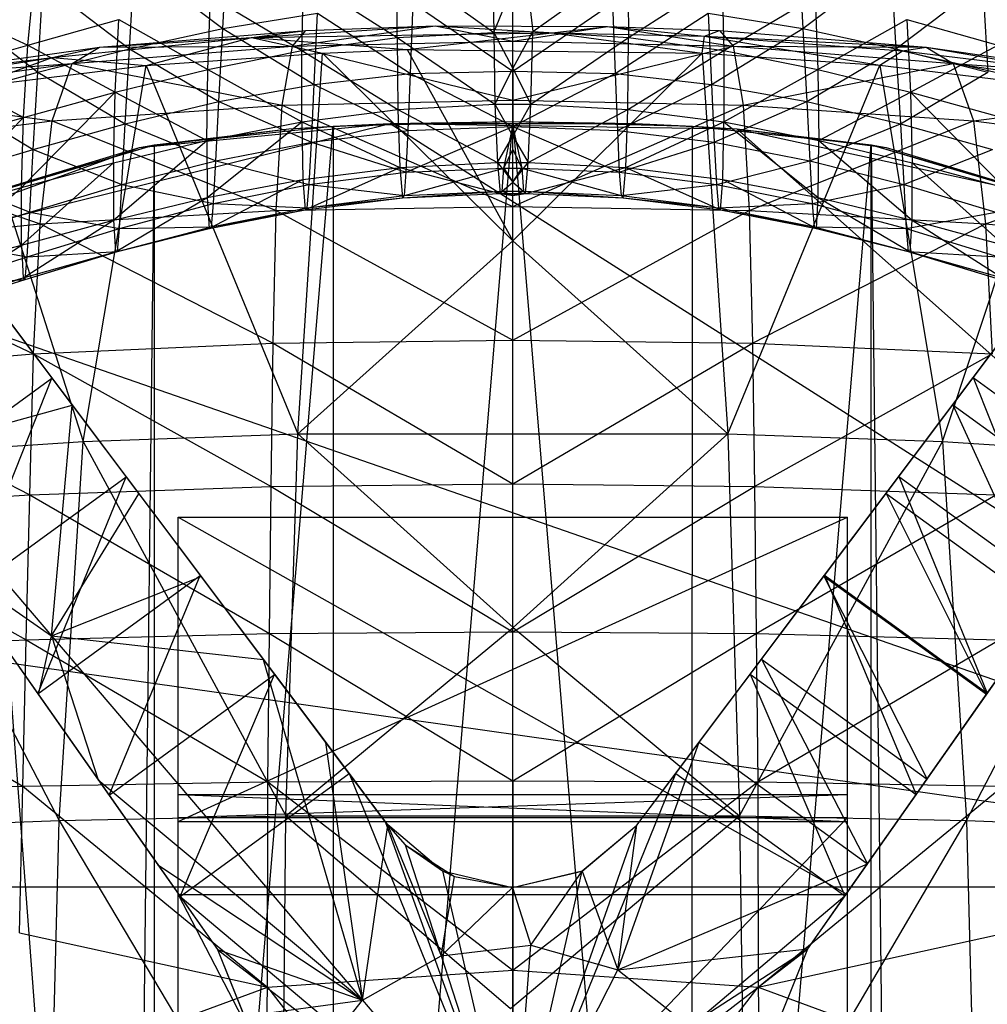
# Model space of a CAD drawing. Header units: inches. Extents: x -14.6 to 12.5, y -18 to 8.7.
# Tile 7 of 12: x -4.8 to 2.5, y -2.6 to 4.8. Entities that reach past the tile are written whole.
import ezdxf

# ---------------------------------------------------------------- set-up
doc = ezdxf.new("R2010")
doc.units = ezdxf.units.IN
doc.layers.get('0').update_dxf_attribs({"true_color": 0xc2ced6})

msp = doc.modelspace()

# ---------------------------------------------------------------- linework, layer by layer
at = {"color": 8, "true_color": 0x8c8177}
for p, q in [((-3.2509, 4.7725), (-3.2162, 5.4127)), ((1.1093, 5.4127), (1.144, 4.7725)), ((-1.2084, 5.3098), (-1.1978, 4.7441)), ((-1.1978, 4.7441), (-0.9642, 5.3096)), ((-0.9642, 5.3096), (-0.903, 4.7502)), ((-3.9574, 4.6199), (-3.9189, 5.277)), ((-3.9189, 5.277), (-3.2509, 4.7725)), ((-1.9311, 4.7058), (-1.9267, 5.2624)), ((-1.9267, 5.2624), (-1.1978, 4.7441)), ((-0.903, 4.7502), (-0.1803, 5.2624)), ((-0.1803, 5.2624), (-0.1759, 4.7058)), ((1.144, 4.7725), (1.8119, 5.277)), ((1.8119, 5.277), (1.8505, 4.6199)), ((-2.6525, 4.6061), (-2.6393, 5.1605)), ((-2.6393, 5.1605), (-1.9311, 4.7058)), ((-0.1759, 4.7058), (0.5324, 5.1605)), ((0.5324, 5.1605), (0.5456, 4.6061)), ((-4.7293, 4.6476), (-4.6813, 5.1359)), ((-4.654, 4.4423), (-4.6132, 5.1173)), ((-4.6132, 5.1173), (-3.9574, 4.6199)), ((1.8505, 4.6199), (2.5062, 5.1173)), ((2.5062, 5.1173), (2.5471, 4.4423)), ((-3.3651, 4.4634), (-3.3438, 5.0162)), ((-3.3438, 5.0162), (-2.6525, 4.6061)), ((0.5456, 4.6061), (1.2369, 5.0162)), ((1.2369, 5.0162), (1.2582, 4.4634)), ((-5.3611, 4.9351), (-4.7293, 4.6476)), ((-5.3008, 4.9403), (-4.654, 4.4423)), ((-1.8289, 4.4319), (-1.8097, 4.9652)), ((-1.8097, 4.9652), (-1.054, 4.4511)), ((-1.054, 4.4511), (-1.0538, 4.9832)), ((-1.054, 4.4511), (-0.2973, 4.9652)), ((-0.2973, 4.9652), (-0.2781, 4.4319)), ((-3.2509, 4.7725), (-2.5338, 4.8901)), ((-2.559, 4.3495), (-2.5338, 4.8901)), ((-2.5338, 4.8901), (-1.8289, 4.4319)), ((-0.2781, 4.4319), (0.4268, 4.8901)), ((0.4268, 4.8901), (0.452, 4.3495)), ((0.4268, 4.8901), (1.144, 4.7725)), ((-4.7293, 4.6476), (-4.0396, 4.8413)), ((-4.067, 4.2898), (-4.0396, 4.8413)), ((-4.0396, 4.8413), (-3.3651, 4.4634)), ((-3.0339, 4.7059), (-1.6414, 4.7927)), ((-2.724, 4.6386), (-1.6414, 4.7927)), ((-2.6209, 4.7584), (-1.6414, 4.7927)), ((-1.6414, 4.7927), (-1.0535, 4.6781)), ((-1.6414, 4.7927), (-0.7579, 4.7414)), ((-1.6414, 4.7927), (-0.3355, 4.7884)), ((-1.0535, 4.6781), (-0.3355, 4.7884)), ((-0.7579, 4.7414), (-0.3355, 4.7884)), ((-0.3355, 4.7884), (0.3984, 4.7152)), ((-0.3355, 4.7884), (0.5139, 4.7584)), ((-0.3355, 4.7884), (0.6171, 4.6386)), ((1.2582, 4.4634), (1.9327, 4.8413)), ((1.9327, 4.8413), (1.96, 4.2898)), ((1.9327, 4.8413), (2.6224, 4.6476)), ((-4.5444, 4.5523), (-3.0339, 4.7059)), ((-4.1854, 4.6328), (-2.6209, 4.7584)), ((-4.1854, 4.6328), (-3.0339, 4.7059)), ((-3.9574, 4.6199), (-3.2509, 4.7725)), ((-3.8317, 4.4931), (-3.0339, 4.7059)), ((-3.2812, 4.2199), (-3.2509, 4.7725)), ((-3.2509, 4.7725), (-2.559, 4.3495)), ((-3.0339, 4.7059), (-2.6209, 4.7584)), ((-3.0339, 4.7059), (-0.7579, 4.7414)), ((-3.0339, 4.7059), (-2.4958, 4.5853)), ((-3.0339, 4.7059), (-1.8554, 4.6147)), ((-2.724, 4.6386), (-2.6209, 4.7584)), ((-2.6525, 4.6061), (-1.9311, 4.7058)), ((-1.9311, 4.7058), (-1.1978, 4.7441)), ((-1.9311, 4.7058), (-1.9246, 4.1604)), ((-1.9311, 4.7058), (-1.1901, 4.2004)), ((-1.8554, 4.6147), (-0.7579, 4.7414)), ((-1.1978, 4.7441), (-0.903, 4.7502)), ((-1.1978, 4.7441), (-1.1901, 4.2004)), ((-1.1978, 4.7441), (-1.0535, 4.4691)), ((-1.0535, 4.4691), (-0.903, 4.7502)), ((-0.9169, 4.2004), (-0.903, 4.7502)), ((-0.9169, 4.2004), (-0.1759, 4.7058)), ((-0.903, 4.7502), (-0.1759, 4.7058)), ((-0.7579, 4.7414), (0.3824, 4.5866)), ((-0.7579, 4.7414), (0.3984, 4.7152)), ((-0.1824, 4.1604), (-0.1759, 4.7058)), ((-0.1759, 4.7058), (0.5456, 4.6061)), ((0.3824, 4.5866), (0.3984, 4.7152)), ((0.3984, 4.7152), (0.5139, 4.7584)), ((0.3984, 4.7152), (1.727, 4.4965)), ((0.3984, 4.7152), (1.8987, 4.6045)), ((0.3984, 4.7152), (2.0785, 4.6328)), ((0.452, 4.3495), (1.144, 4.7725)), ((0.5139, 4.7584), (0.6171, 4.6386)), ((0.5139, 4.7584), (2.0785, 4.6328)), ((1.144, 4.7725), (1.1742, 4.2199)), ((1.144, 4.7725), (1.8505, 4.6199)), ((-5.743, 4.41), (-4.1854, 4.6328)), ((-5.4139, 4.4474), (-4.7293, 4.6476)), ((-4.7609, 4.099), (-4.7293, 4.6476)), ((-4.7293, 4.6476), (-4.067, 4.2898)), ((-4.5444, 4.5523), (-4.1854, 4.6328)), ((-4.392, 4.5076), (-2.724, 4.6386)), ((-4.392, 4.5076), (-4.1854, 4.6328)), ((-4.1854, 4.6328), (-2.724, 4.6386)), ((-2.8003, 4.1935), (-2.724, 4.6386)), ((-2.724, 4.6386), (-1.0535, 4.6781)), ((-2.724, 4.6386), (-1.0535, 4.23)), ((-1.0535, 4.23), (-1.0535, 4.6781)), ((-1.0535, 4.6781), (0.6171, 4.6386)), ((-1.0535, 4.23), (0.6171, 4.6386)), ((0.6171, 4.6386), (0.6933, 4.1935)), ((0.6171, 4.6386), (2.0785, 4.6328)), ((0.6171, 4.6386), (2.2851, 4.5076)), ((1.8987, 4.6045), (2.0785, 4.6328)), ((1.96, 4.2898), (2.6224, 4.6476)), ((2.0785, 4.6328), (2.2851, 4.5076)), ((2.0785, 4.6328), (3.1256, 4.4537)), ((2.0785, 4.6328), (3.636, 4.41)), ((-6.4012, 4.2642), (-4.5444, 4.5523)), ((-5.743, 4.41), (-4.5444, 4.5523)), ((-5.1683, 4.3283), (-4.5444, 4.5523)), ((-4.654, 4.4423), (-3.9574, 4.6199)), ((-4.5444, 4.5523), (-3.8317, 4.4931)), ((-3.9908, 4.0517), (-3.9574, 4.6199)), ((-3.9574, 4.6199), (-3.2812, 4.2199)), ((-3.8317, 4.4931), (-2.4958, 4.5853)), ((-3.3651, 4.4634), (-2.6525, 4.6061)), ((-2.6824, 1.7016), (-2.4958, 4.5853)), ((-2.6537, 4.065), (-2.6525, 4.6061)), ((-2.6525, 4.6061), (-1.9246, 4.1604)), ((-2.4958, 4.5853), (-1.8554, 4.6147)), ((-2.4958, 4.5853), (-1.0535, 3.1653)), ((-1.8554, 4.6147), (-1.0535, 3.1653)), ((-1.8554, 4.6147), (0.3824, 4.5866)), ((-1.0535, 3.1653), (0.3824, 4.5866)), ((-0.1824, 4.1604), (0.5456, 4.6061)), ((0.3824, 4.5866), (0.5752, 1.7024)), ((0.3824, 4.5866), (1.727, 4.4965)), ((0.5456, 4.6061), (0.5468, 4.065)), ((0.5456, 4.6061), (1.2582, 4.4634)), ((1.1742, 4.2199), (1.8505, 4.6199)), ((1.727, 4.4965), (1.8987, 4.6045)), ((1.8505, 4.6199), (1.8839, 4.0517)), ((1.8505, 4.6199), (2.5471, 4.4423)), ((1.8987, 4.6045), (3.0935, 4.3306)), ((1.8987, 4.6045), (3.1256, 4.4537)), ((-6.0537, 4.2766), (-4.392, 4.5076)), ((-5.743, 4.41), (-4.392, 4.5076)), ((-5.1683, 4.3283), (-3.8317, 4.4931)), ((-4.5447, 4.0727), (-4.392, 4.5076)), ((-4.392, 4.5076), (-2.8003, 4.1935)), ((-4.3099, 1.6437), (-3.8317, 4.4931)), ((-3.8317, 4.4931), (-2.6824, 1.7016)), ((0.5752, 1.7024), (1.727, 4.4965)), ((0.6933, 4.1935), (2.2851, 4.5076)), ((1.727, 4.4965), (2.203, 1.6437)), ((1.727, 4.4965), (3.0935, 4.3306)), ((2.2851, 4.5076), (2.4377, 4.0727)), ((2.2851, 4.5076), (3.636, 4.41)), ((2.2851, 4.5076), (3.9468, 4.2766)), ((-5.4139, 4.4474), (-4.7609, 4.099)), ((-5.3442, 4.2496), (-4.654, 4.4423)), ((-4.6893, 3.8574), (-4.654, 4.4423)), ((-4.654, 4.4423), (-3.9908, 4.0517)), ((-4.067, 4.2898), (-3.3651, 4.4634)), ((-3.3734, 3.9257), (-3.3651, 4.4634)), ((-3.3651, 4.4634), (-2.6537, 4.065)), ((-2.559, 4.3495), (-1.8289, 4.4319)), ((-1.8457, 3.9995), (-1.8289, 4.4319)), ((-1.8289, 4.4319), (-1.054, 4.4511)), ((-1.8289, 4.4319), (-1.0528, 4.0295)), ((-1.1901, 4.2004), (-1.0535, 4.4691)), ((-1.054, 4.4511), (-1.0528, 4.0295)), ((-1.054, 4.4511), (-0.2781, 4.4319)), ((-1.0535, 4.4691), (-0.9169, 4.2004)), ((-1.0528, 4.0295), (-0.2781, 4.4319)), ((-0.2781, 4.4319), (-0.2613, 3.9995)), ((-0.2781, 4.4319), (0.452, 4.3495)), ((0.5468, 4.065), (1.2582, 4.4634)), ((1.2582, 4.4634), (1.2665, 3.9257)), ((1.2582, 4.4634), (1.96, 4.2898)), ((1.8839, 4.0517), (2.5471, 4.4423)), ((-5.1683, 4.3283), (-4.3099, 1.6437)), ((-3.2812, 4.2199), (-2.559, 4.3495)), ((-2.5795, 3.9108), (-2.559, 4.3495)), ((-2.559, 4.3495), (-1.8457, 3.9995)), ((-0.2613, 3.9995), (0.452, 4.3495)), ((0.452, 4.3495), (0.4725, 3.9108)), ((0.452, 4.3495), (1.1742, 4.2199)), ((2.203, 1.6437), (3.0935, 4.3306)), ((-6.0537, 4.2766), (-4.5447, 4.0727)), ((-4.7778, 3.5679), (-4.067, 4.2898)), ((-4.7609, 4.099), (-4.067, 4.2898)), ((-4.0805, 3.7548), (-4.067, 4.2898)), ((-4.067, 4.2898), (-3.3734, 3.9257)), ((1.2665, 3.9257), (1.96, 4.2898)), ((1.96, 4.2898), (1.9735, 3.7548)), ((1.96, 4.2898), (2.654, 4.099)), ((1.96, 4.2898), (2.6708, 3.5679)), ((2.4377, 4.0727), (3.9468, 4.2766)), ((-5.3442, 4.2496), (-4.6893, 3.8574)), ((-4.5447, 4.0727), (-2.8003, 4.1935)), ((-3.9908, 4.0517), (-3.2812, 4.2199)), ((-3.3047, 3.7712), (-3.2812, 4.2199)), ((-3.2812, 4.2199), (-2.5795, 3.9108)), ((-2.8459, 3.394), (-2.8003, 4.1935)), ((-2.8003, 4.1935), (-1.0535, 4.23)), ((-2.8003, 4.1935), (-1.0535, 3.4242)), ((-1.9246, 4.1604), (-1.1901, 4.2004)), ((-1.1901, 4.2004), (-1.1706, 3.7566)), ((-1.1901, 4.2004), (-1.0535, 3.9579)), ((-1.1901, 4.2004), (-0.9169, 4.2004)), ((-1.0535, 3.4242), (-1.0535, 4.23)), ((-1.0535, 4.23), (0.6933, 4.1935)), ((-1.0535, 3.9579), (-0.9169, 4.2004)), ((-1.0535, 3.4242), (0.6933, 4.1935)), ((-0.9364, 3.7567), (-0.9169, 4.2004)), ((-0.9169, 4.2004), (-0.1824, 4.1604)), ((0.4725, 3.9108), (1.1742, 4.2199)), ((0.6933, 4.1935), (0.739, 3.394)), ((0.6933, 4.1935), (2.4377, 4.0727)), ((1.1742, 4.2199), (1.1978, 3.7712)), ((1.1742, 4.2199), (1.8839, 4.0517)), ((-2.6537, 4.065), (-1.9246, 4.1604)), ((-1.9246, 4.1604), (-1.9099, 3.7211)), ((-1.9246, 4.1604), (-1.1706, 3.7566)), ((-0.9364, 3.7567), (-0.1824, 4.1604)), ((-0.1971, 3.7211), (-0.1824, 4.1604)), ((-0.1824, 4.1604), (0.5468, 4.065)), ((-6.2835, 3.8593), (-4.5447, 4.0727)), ((-5.4697, 3.3808), (-4.7609, 4.099)), ((-5.4495, 3.9055), (-4.7609, 4.099)), ((-4.7778, 3.5679), (-4.7609, 4.099)), ((-4.6893, 3.8574), (-3.9908, 4.0517)), ((-4.6361, 3.2934), (-4.5447, 4.0727)), ((-4.5447, 4.0727), (-2.8459, 3.394)), ((-4.016, 3.5902), (-3.9908, 4.0517)), ((-3.9908, 4.0517), (-3.3047, 3.7712)), ((-3.3734, 3.9257), (-2.6537, 4.065)), ((-3.3688, 3.4914), (-2.6537, 4.065)), ((-2.6537, 4.065), (-2.6442, 3.629)), ((-2.6537, 4.065), (-1.9099, 3.7211)), ((-1.8606, 3.685), (-1.0528, 4.0295)), ((-1.8457, 3.9995), (-1.0528, 4.0295)), ((-1.121, 3.7159), (-1.0528, 4.0295)), ((-1.0535, 3.8556), (-1.0528, 4.0295)), ((-1.0528, 4.0295), (-0.9859, 3.7159)), ((-1.0528, 4.0295), (-0.2613, 3.9995)), ((-1.0528, 4.0295), (-0.2463, 3.685)), ((-0.1971, 3.7211), (0.5468, 4.065)), ((0.5372, 3.629), (0.5468, 4.065)), ((0.5468, 4.065), (1.2619, 3.4914)), ((0.5468, 4.065), (1.2665, 3.9257)), ((0.739, 3.394), (2.4377, 4.0727)), ((1.1978, 3.7712), (1.8839, 4.0517)), ((1.8839, 4.0517), (1.909, 3.5902)), ((1.8839, 4.0517), (2.5823, 3.8574)), ((2.4377, 4.0727), (2.5292, 3.2934)), ((2.4377, 4.0727), (4.1765, 3.8593)), ((-2.5795, 3.9108), (-1.8457, 3.9995)), ((-1.8606, 3.685), (-1.8457, 3.9995)), ((-1.1706, 3.7566), (-1.0535, 3.9579)), ((-1.0535, 3.9579), (-0.9364, 3.7567)), ((-0.2613, 3.9995), (-0.2463, 3.685)), ((-0.2613, 3.9995), (0.4725, 3.9108)), ((-4.0805, 3.7548), (-3.3734, 3.9257)), ((-4.0792, 3.3203), (-3.3734, 3.9257)), ((-3.3734, 3.9257), (-3.3688, 3.4914)), ((-3.3047, 3.7712), (-2.5795, 3.9108)), ((-2.5963, 3.5922), (-2.5795, 3.9108)), ((-2.5795, 3.9108), (-1.8606, 3.685)), ((-0.2463, 3.685), (0.4725, 3.9108)), ((0.4725, 3.9108), (0.4893, 3.5922)), ((0.4725, 3.9108), (1.1978, 3.7712)), ((1.2619, 3.4914), (1.2665, 3.9257)), ((1.2665, 3.9257), (1.9722, 3.3203)), ((1.2665, 3.9257), (1.9735, 3.7548)), ((-6.2835, 3.8593), (-4.6361, 3.2934)), ((-5.3816, 3.6495), (-4.6893, 3.8574)), ((-4.7151, 3.3823), (-4.6893, 3.8574)), ((-4.6893, 3.8574), (-4.016, 3.5902)), ((-1.121, 3.7159), (-1.0535, 3.8556)), ((-1.0535, 3.8556), (-0.9859, 3.7159)), ((1.909, 3.5902), (2.5823, 3.8574)), ((2.5292, 3.2934), (4.1765, 3.8593)), ((-4.7782, 3.1322), (-4.0805, 3.7548)), ((-4.7778, 3.5679), (-4.0805, 3.7548)), ((-4.0805, 3.7548), (-4.0792, 3.3203)), ((-4.016, 3.5902), (-3.3047, 3.7712)), ((-3.3228, 3.4466), (-3.3047, 3.7712)), ((-3.3047, 3.7712), (-2.5963, 3.5922)), ((-1.9099, 3.7211), (-1.1706, 3.7566)), ((-1.1706, 3.7566), (-0.9364, 3.7567)), ((-1.1706, 3.7566), (-1.1494, 3.5233)), ((-1.1706, 3.7566), (-1.0535, 3.6087)), ((-1.0535, 3.6087), (-0.9364, 3.7567)), ((-0.9576, 3.5233), (-0.9364, 3.7567)), ((-0.9364, 3.7567), (-0.1971, 3.7211)), ((0.4893, 3.5922), (1.1978, 3.7712)), ((1.1978, 3.7712), (1.2158, 3.4466)), ((1.1978, 3.7712), (1.909, 3.5902)), ((1.9722, 3.3203), (1.9735, 3.7548)), ((1.9735, 3.7548), (2.6708, 3.5679)), ((1.9735, 3.7548), (2.6713, 3.1322)), ((-2.6442, 3.629), (-1.9099, 3.7211)), ((-2.6271, 3.3991), (-1.9099, 3.7211)), ((-2.5963, 3.5922), (-1.8606, 3.685)), ((-1.9099, 3.7211), (-1.8905, 3.4906)), ((-1.9099, 3.7211), (-1.1494, 3.5233)), ((-1.8752, 3.5083), (-1.121, 3.7159)), ((-1.8752, 3.5083), (-1.8606, 3.685)), ((-1.8606, 3.685), (-1.121, 3.7159)), ((-1.1346, 3.5403), (-1.121, 3.7159)), ((-1.121, 3.7159), (-1.0535, 3.6096)), ((-1.121, 3.7159), (-0.9859, 3.7159)), ((-1.0535, 3.6096), (-0.9859, 3.7159)), ((-0.9859, 3.7159), (-0.9723, 3.5402)), ((-0.9859, 3.7159), (-0.2463, 3.685)), ((-0.9859, 3.7159), (-0.2318, 3.5083)), ((-0.9576, 3.5233), (-0.1971, 3.7211)), ((-0.2463, 3.685), (-0.2318, 3.5083)), ((-0.2463, 3.685), (0.4893, 3.5922)), ((-0.2164, 3.4906), (-0.1971, 3.7211)), ((-0.1971, 3.7211), (0.5201, 3.3991)), ((-0.1971, 3.7211), (0.5372, 3.629)), ((-5.3816, 3.6495), (-4.7151, 3.3823)), ((-4.7151, 3.3823), (-4.016, 3.5902)), ((-4.0343, 3.2586), (-4.016, 3.5902)), ((-4.016, 3.5902), (-3.3228, 3.4466)), ((-3.3688, 3.4914), (-2.6442, 3.629)), ((-3.354, 3.2589), (-2.6442, 3.629)), ((-3.3228, 3.4466), (-2.5963, 3.5922)), ((-2.6442, 3.629), (-2.6271, 3.3991)), ((-2.6115, 3.4148), (-2.5963, 3.5922)), ((-2.5963, 3.5922), (-1.8752, 3.5083)), ((-1.1494, 3.5233), (-1.0535, 3.6087)), ((-1.1346, 3.5403), (-1.0535, 3.6096)), ((-1.0535, 3.6096), (-0.9723, 3.5402)), ((-1.0535, 3.6087), (-0.9576, 3.5233)), ((-0.2318, 3.5083), (0.4893, 3.5922)), ((0.4893, 3.5922), (0.5045, 3.4148)), ((0.4893, 3.5922), (1.2158, 3.4466)), ((0.5201, 3.3991), (0.5372, 3.629)), ((0.5372, 3.629), (1.247, 3.2589)), ((0.5372, 3.629), (1.2619, 3.4914)), ((1.2158, 3.4466), (1.909, 3.5902)), ((1.909, 3.5902), (1.9274, 3.2586)), ((1.909, 3.5902), (2.6082, 3.3823)), ((-5.4718, 2.9445), (-4.7778, 3.5679)), ((-5.4697, 3.3808), (-4.7778, 3.5679)), ((-4.7782, 3.1322), (-4.7778, 3.5679)), ((-2.6115, 3.4148), (-1.8752, 3.5083)), ((-1.8905, 3.4906), (-1.1346, 3.5403)), ((-1.8905, 3.4906), (-1.1494, 3.5233)), ((-1.8905, 3.4906), (-1.8752, 3.5083)), ((-1.8752, 3.5083), (-1.1346, 3.5403)), ((-1.1494, 3.5233), (-1.1346, 3.5403)), ((-1.1494, 3.5233), (-1.0535, 3.5084)), ((-1.1494, 3.5233), (-0.9576, 3.5233)), ((-1.1346, 3.5403), (-1.0535, 3.5084)), ((-1.1346, 3.5403), (-0.9723, 3.5402)), ((-1.0535, 3.5084), (-0.9723, 3.5402)), ((-1.0535, 3.5084), (-0.9576, 3.5233)), ((-0.9723, 3.5402), (-0.9576, 3.5233)), ((-0.9723, 3.5402), (-0.2318, 3.5083)), ((-0.9723, 3.5402), (-0.2164, 3.4906)), ((-0.9576, 3.5233), (-0.2164, 3.4906)), ((-0.2318, 3.5083), (-0.2164, 3.4906)), ((-0.2318, 3.5083), (0.5045, 3.4148)), ((-4.0792, 3.3203), (-3.3688, 3.4914)), ((-4.0656, 3.0817), (-3.3688, 3.4914)), ((-4.0343, 3.2586), (-3.3228, 3.4466)), ((-3.3688, 3.4914), (-3.354, 3.2589)), ((-3.3383, 3.2693), (-3.3228, 3.4466)), ((-3.3228, 3.4466), (-2.6115, 3.4148)), ((-2.6271, 3.3991), (-1.8905, 3.4906)), ((-2.6115, 3.4148), (-1.8905, 3.4906)), ((-0.2164, 3.4906), (0.5045, 3.4148)), ((-0.2164, 3.4906), (0.5201, 3.3991)), ((0.5045, 3.4148), (1.2158, 3.4466)), ((1.2158, 3.4466), (1.2313, 3.2693)), ((1.2158, 3.4466), (1.9274, 3.2586)), ((1.247, 3.2589), (1.2619, 3.4914)), ((1.2619, 3.4914), (1.9586, 3.0817)), ((1.2619, 3.4914), (1.9722, 3.3203)), ((-5.4083, 3.1621), (-4.7151, 3.3823)), ((-4.7332, 3.0439), (-4.7151, 3.3823)), ((-4.7151, 3.3823), (-4.0343, 3.2586)), ((-4.6361, 3.2934), (-2.8459, 3.394)), ((-3.354, 3.2589), (-2.6271, 3.3991)), ((-3.3383, 3.2693), (-2.6115, 3.4148)), ((-3.3383, 3.2693), (-2.6271, 3.3991)), ((-2.8704, 2.3886), (-2.8459, 3.394)), ((-2.8459, 3.394), (-1.0535, 3.4242)), ((-2.8459, 3.394), (-1.0535, 2.4126)), ((-2.6271, 3.3991), (-2.6115, 3.4148)), ((-1.0535, 2.4126), (-1.0535, 3.4242)), ((-1.0535, 3.4242), (0.739, 3.394)), ((-1.0535, 2.4126), (0.739, 3.394)), ((0.5045, 3.4148), (0.5201, 3.3991)), ((0.5045, 3.4148), (1.2313, 3.2693)), ((0.5201, 3.3991), (1.2313, 3.2693)), ((0.5201, 3.3991), (1.247, 3.2589)), ((0.739, 3.394), (0.7634, 2.3886)), ((0.739, 3.394), (2.5292, 3.2934)), ((1.9274, 3.2586), (2.6082, 3.3823)), ((-6.4213, 3.1145), (-4.6361, 3.2934)), ((-4.7782, 3.1322), (-4.0792, 3.3203)), ((-4.7649, 2.8844), (-4.0792, 3.3203)), ((-4.6851, 2.3078), (-4.6361, 3.2934)), ((-4.6361, 3.2934), (-2.8704, 2.3886)), ((-4.0792, 3.3203), (-4.0656, 3.0817)), ((0.7634, 2.3886), (2.5292, 3.2934)), ((1.9586, 3.0817), (1.9722, 3.3203)), ((1.9722, 3.3203), (2.6579, 2.8844)), ((1.9722, 3.3203), (2.6713, 3.1322)), ((2.5292, 3.2934), (2.5782, 2.3078)), ((2.5292, 3.2934), (4.3143, 3.1145)), ((-4.7332, 3.0439), (-4.0343, 3.2586)), ((-4.0656, 3.0817), (-3.354, 3.2589)), ((-4.0497, 3.0829), (-3.3383, 3.2693)), ((-4.0497, 3.0829), (-3.354, 3.2589)), ((-4.0497, 3.0829), (-4.0343, 3.2586)), ((-4.0343, 3.2586), (-3.3383, 3.2693)), ((-3.354, 3.2589), (-3.3383, 3.2693)), ((1.2313, 3.2693), (1.247, 3.2589)), ((1.2313, 3.2693), (1.9274, 3.2586)), ((1.2313, 3.2693), (1.9427, 3.0829)), ((1.247, 3.2589), (1.9427, 3.0829)), ((1.247, 3.2589), (1.9586, 3.0817)), ((1.9274, 3.2586), (1.9427, 3.0829)), ((1.9274, 3.2586), (2.6262, 3.0439)), ((-5.4083, 3.1621), (-4.7332, 3.0439)), ((-2.6824, 1.7016), (-1.0535, 3.1653)), ((-1.0535, 3.1653), (0.5752, 1.7024)), ((-6.4213, 3.1145), (-4.6851, 2.3078)), ((-5.4718, 2.9445), (-4.7782, 3.1322)), ((-5.4586, 2.6848), (-4.7782, 3.1322)), ((-4.7782, 3.1322), (-4.7649, 2.8844)), ((-4.7649, 2.8844), (-4.0656, 3.0817)), ((-4.7484, 2.8723), (-4.0497, 3.0829)), ((-4.7484, 2.8723), (-4.0656, 3.0817)), ((-4.7332, 3.0439), (-4.0497, 3.0829)), ((-4.0656, 3.0817), (-4.0497, 3.0829)), ((1.9427, 3.0829), (1.9586, 3.0817)), ((1.9427, 3.0829), (2.6262, 3.0439)), ((1.9427, 3.0829), (2.6414, 2.8723)), ((1.9586, 3.0817), (2.6414, 2.8723)), ((1.9586, 3.0817), (2.6579, 2.8844)), ((-5.4263, 2.819), (-4.7332, 3.0439)), ((-4.7484, 2.8723), (-4.7332, 3.0439)), ((-5.4586, 2.6848), (-4.7649, 2.8844)), ((-5.4414, 2.6549), (-4.7649, 2.8844)), ((-5.4414, 2.6549), (-4.7484, 2.8723)), ((-5.4263, 2.819), (-4.7484, 2.8723)), ((-4.7649, 2.8844), (-4.7484, 2.8723)), ((-4.6851, 2.3078), (-2.8704, 2.3886)), ((-2.8853, 1.3028), (-2.8704, 2.3886)), ((-2.8704, 2.3886), (-1.0535, 2.4126)), ((-2.8704, 2.3886), (-1.0535, 1.3215)), ((-1.0535, 1.3215), (-1.0535, 2.4126)), ((-1.0535, 2.4126), (0.7634, 2.3886)), ((-1.0535, 1.3215), (0.7634, 2.3886)), ((0.7634, 2.3886), (0.7783, 1.3028)), ((0.7634, 2.3886), (2.5782, 2.3078)), ((-6.4952, 2.1632), (-4.6851, 2.3078)), ((-4.715, 1.2394), (-4.6851, 2.3078)), ((-4.6851, 2.3078), (-2.8853, 1.3028)), ((0.7783, 1.3028), (2.5782, 2.3078)), ((-6.4952, 2.1632), (-4.715, 1.2394)), ((-5.9337, 1.5373), (-4.3099, 1.6437)), ((-4.4912, -1.2287), (-4.3099, 1.6437)), ((-4.3099, 1.6437), (-2.6824, 1.7016)), ((-4.3099, 1.6437), (-2.7728, -1.1935)), ((-2.7728, -1.1935), (-2.6824, 1.7016)), ((-2.6824, 1.7016), (0.5752, 1.7024)), ((-2.6824, 1.7016), (-1.0499, 0.2353)), ((-1.0499, 0.2353), (0.5752, 1.7024)), ((0.5752, 1.7024), (0.6656, -1.1937)), ((0.5752, 1.7024), (2.203, 1.6437)), ((0.6656, -1.1937), (2.203, 1.6437)), ((2.203, 1.6437), (2.3842, -1.2287)), ((2.203, 1.6437), (3.8268, 1.5373)), ((-5.9337, 1.5373), (-4.4912, -1.2287)), ((2.3842, -1.2287), (3.8268, 1.5373)), ((-4.715, 1.2394), (-2.8853, 1.3028)), ((-2.898, 0.1883), (-2.8853, 1.3028)), ((-2.8853, 1.3028), (-1.0535, 1.3215)), ((-2.8853, 1.3028), (-1.0535, 0.2019)), ((-1.0535, 0.2019), (-1.0535, 1.3215)), ((-1.0535, 1.3215), (0.7783, 1.3028)), ((-1.0535, 0.2019), (0.7783, 1.3028)), ((0.7783, 1.3028), (0.7911, 0.1883)), ((0.7783, 1.3028), (2.6081, 1.2394)), ((-6.5404, 1.125), (-4.715, 1.2394)), ((-4.7406, 0.1415), (-4.715, 1.2394)), ((-4.715, 1.2394), (-2.898, 0.1883)), ((0.7911, 0.1883), (2.6081, 1.2394)), ((-6.5404, 1.125), (-4.7406, 0.1415)), ((-2.7728, -1.1935), (-1.0499, 0.2353)), ((-1.0499, 0.2353), (0.6656, -1.1937)), ((-4.7406, 0.1415), (-2.898, 0.1883)), ((-2.9108, -0.9364), (-2.898, 0.1883)), ((-2.898, 0.1883), (-1.0535, 0.2019)), ((-2.898, 0.1883), (-1.0535, -0.9278)), ((-1.0535, -0.9278), (-1.0535, 0.2019)), ((-1.0535, 0.2019), (0.7911, 0.1883)), ((-1.0535, -0.9278), (0.7911, 0.1883)), ((0.7911, 0.1883), (0.8039, -0.9364)), ((0.7911, 0.1883), (2.6336, 0.1415)), ((-6.5789, 0.056), (-4.7406, 0.1415)), ((-4.7662, -0.9671), (-4.7406, 0.1415)), ((-4.7406, 0.1415), (-2.9108, -0.9364)), ((0.8039, -0.9364), (2.6336, 0.1415)), ((-6.5789, 0.056), (-4.7662, -0.9671)), ((-6.6174, -1.024), (-4.7662, -0.9671)), ((-4.7932, -2.0791), (-4.7662, -0.9671)), ((-4.7662, -0.9671), (-2.9108, -0.9364)), ((-4.7662, -0.9671), (-2.9133, -2.4919)), ((-2.9133, -2.4919), (-2.9108, -0.9364)), ((-2.9108, -0.9364), (-1.0535, -0.9278)), ((-2.9108, -0.9364), (-1.0535, -2.3619)), ((-1.0535, -0.9278), (-1.0535, -2.3619)), ((-1.0535, -0.9278), (0.8039, -0.9364)), ((-1.0535, -2.3619), (0.8039, -0.9364)), ((0.8039, -0.9364), (0.8063, -2.4919)), ((0.8039, -0.9364), (2.6592, -0.9671)), ((0.8063, -2.4919), (2.6592, -0.9671)), ((-4.4912, -1.2287), (-2.7728, -1.1935)), ((-2.8, -4.0698), (-2.7728, -1.1935)), ((-2.7728, -1.1935), (-1.0716, -2.6539)), ((-2.7728, -1.1935), (0.6656, -1.1937)), ((-1.0716, -2.6539), (0.6656, -1.1937)), ((0.6656, -1.1937), (0.7027, -4.0933)), ((0.6656, -1.1937), (2.3842, -1.2287)), ((-6.2087, -1.2922), (-4.4912, -1.2287)), ((-4.5658, -4.1117), (-4.4912, -1.2287)), ((-4.4912, -1.2287), (-2.8, -4.0698)), ((0.7027, -4.0933), (2.3842, -1.2287)), ((2.3842, -1.2287), (2.4588, -4.1117)), ((2.3842, -1.2287), (4.1017, -1.2922)), ((-4.7932, -2.0791), (-2.9133, -2.4919)), ((0.8063, -2.4919), (2.6862, -2.0791)), ((-2.9133, -2.4919), (-1.0535, -2.3619)), ((-1.0535, -4.8865), (-1.0535, -2.3619)), ((-1.0535, -2.3619), (0.8063, -2.4919)), ((-4.8207, -3.1918), (-2.9133, -2.4919)), ((-2.9595, -4.9477), (-2.9133, -2.4919)), ((-2.9133, -2.4919), (-1.0535, -4.8865)), ((-1.0535, -4.8865), (0.8063, -2.4919)), ((0.8063, -2.4919), (0.8526, -4.9477)), ((0.8063, -2.4919), (2.7137, -3.1918))]:
    msp.add_line(p, q, dxfattribs=at)
at = {"color": 9, "true_color": 0xc2c2c5}
for p, q in [((-6.5857, 4.8388), (-3.9848, 1.3762)), ((-6.4614, 4.6732), (-3.9848, 1.3762)), ((-6.0418, 4.1147), (-3.9848, 1.3762)), ((-5.6223, 3.5562), (-3.9848, 1.3762)), ((2.4351, 2.1273), (3.5105, 3.5591)), ((-5.4015, 3.2623), (-3.9848, 1.3762)), ((2.4351, 2.1273), (3.2897, 3.2651)), ((-5.3554, 3.2009), (-4.5469, 2.1245)), ((-5.3554, 3.2009), (-3.9848, 1.3762)), ((-4.8973, 2.5911), (-4.3929, 1.9195)), ((-4.8973, 2.5911), (-3.9848, 1.3762)), ((2.281, 1.9222), (2.7855, 2.5938)), ((2.4351, 2.1273), (2.7855, 2.5938)), ((-4.8173, 2.4846), (-4.5469, 2.1245)), ((2.4351, 2.1273), (2.7055, 2.4874)), ((1.1824, -2.2003), (4.3927, 2.3696)), ((2.0031, -1.0322), (4.3927, 2.3696)), ((-5.73, 1.2643), (-4.5469, 2.1245)), ((-5.1919, 0.4983), (-4.5469, 2.1245)), ((-4.5469, 2.1245), (-3.9848, 1.3762)), ((-0.1128, -1.2646), (2.4351, 2.1273)), ((1.3099, 0.6294), (2.4351, 2.1273)), ((1.7764, 1.2504), (2.4351, 2.1273)), ((1.8728, 1.3789), (2.4351, 2.1273)), ((2.281, 1.9222), (2.4351, 2.1273)), ((2.4351, 2.1273), (3.0809, 0.5021)), ((2.4351, 2.1273), (3.6189, 1.268)), ((-5.7291, 1.5513), (-4.3929, 1.9195)), ((-4.5494, 0.17), (-4.3929, 1.9195)), ((-4.3929, 1.9195), (-3.9848, 1.3762)), ((-4.3929, 1.9195), (-3.8883, 1.2477)), ((1.7764, 1.2504), (2.281, 1.9222)), ((2.281, 1.9222), (2.9885, 0.3706)), ((2.281, 1.9222), (3.4715, 1.0582)), ((1.1824, -2.2003), (3.9543, 1.7454)), ((-5.7291, 1.5513), (-4.5494, 0.17)), ((-5.1919, 0.4983), (-3.9848, 1.3762)), ((-4.6531, -0.2687), (-3.9848, 1.3762)), ((-3.9848, 1.3762), (-3.8883, 1.2477)), ((-3.9848, 1.3762), (-3.422, 0.627)), ((-3.9848, 1.3762), (-3.4166, 0.6199)), ((-3.9848, 1.3762), (-2.9449, -0.0081)), ((-3.9848, 1.3762), (-2.8587, -0.1229)), ((-3.9848, 1.3762), (-2.4731, -0.6362)), ((-3.9848, 1.3762), (-2.2948, -0.8736)), ((-3.9848, 1.3762), (-2.0172, -1.2439)), ((1.3099, 0.6294), (1.8728, 1.3789)), ((1.8728, 1.3789), (2.5422, -0.2647)), ((1.8728, 1.3789), (3.0809, 0.5021)), ((-4.5494, 0.17), (-3.8883, 1.2477)), ((-3.8883, 1.2477), (-3.4166, 0.6199)), ((-0.1128, -1.2646), (1.7764, 1.2504)), ((1.3042, 0.6219), (1.7764, 1.2504)), ((1.7764, 1.2504), (2.5371, -0.272)), ((1.7764, 1.2504), (2.9885, 0.3706)), ((2.0031, -1.0322), (3.6189, 1.268)), ((1.1824, -2.2003), (3.4715, 1.0582)), ((-5.3592, 0.7366), (-4.6477, -0.2765)), ((-5.3592, 0.7366), (-4.5494, 0.17)), ((-5.3592, 0.7366), (-3.2916, -2.2069)), ((-4.6531, -0.2687), (-3.422, 0.627)), ((-4.5494, 0.17), (-3.4166, 0.6199)), ((-4.1139, -1.0364), (-3.422, 0.627)), ((-3.422, 0.627), (-2.8587, -0.1229)), ((-3.4166, 0.6199), (-2.9449, -0.0081)), ((-0.1128, -1.2646), (1.3099, 0.6294)), ((-0.1128, -1.2646), (1.3042, 0.6219)), ((0.1825, -0.8714), (1.3099, 0.6294)), ((0.7465, -0.1206), (1.3099, 0.6294)), ((0.832, -0.0068), (1.3042, 0.6219)), ((1.3042, 0.6219), (2.0856, -0.9146)), ((1.3042, 0.6219), (2.5371, -0.272)), ((1.3099, 0.6294), (2.0031, -1.0322)), ((1.3099, 0.6294), (2.5422, -0.2647)), ((-5.1919, 0.4983), (-4.6531, -0.2687)), ((-5.1919, 0.4983), (-3.2916, -2.2069)), ((2.0031, -1.0322), (3.0809, 0.5021)), ((2.5422, -0.2647), (3.0809, 0.5021)), ((1.1824, -2.2003), (2.9885, 0.3706)), ((2.5371, -0.272), (2.9885, 0.3706)), ((-4.6477, -0.2765), (-4.5494, 0.17)), ((-4.5494, 0.17), (-4.1957, -0.9198)), ((-4.5494, 0.17), (-2.9449, -0.0081)), ((-4.5494, 0.17), (-2.1931, -2.589)), ((-2.9449, -0.0081), (-2.4731, -0.6362)), ((-2.9449, -0.0081), (-2.1931, -2.589)), ((-0.1128, -1.2646), (0.832, -0.0068)), ((0.3597, -0.6355), (0.832, -0.0068)), ((0.832, -0.0068), (1.6341, -1.5574)), ((0.832, -0.0068), (2.0856, -0.9146)), ((-4.1139, -1.0364), (-2.8587, -0.1229)), ((-3.5741, -1.8047), (-2.8587, -0.1229)), ((-2.8587, -0.1229), (-2.2948, -0.8736)), ((0.1825, -0.8714), (0.7465, -0.1206)), ((0.7465, -0.1206), (1.4634, -1.8004)), ((0.7465, -0.1206), (2.0031, -1.0322)), ((-4.6531, -0.2687), (-4.1139, -1.0364)), ((-4.6531, -0.2687), (-3.5741, -1.8047)), ((-4.6531, -0.2687), (-3.2916, -2.2069)), ((-4.6477, -0.2765), (-4.1957, -0.9198)), ((-4.6477, -0.2765), (-3.2916, -2.2069)), ((1.1824, -2.2003), (2.5371, -0.272)), ((2.0031, -1.0322), (2.5422, -0.2647)), ((2.0856, -0.9146), (2.5371, -0.272)), ((-2.4731, -0.6362), (-2.1931, -2.589)), ((-2.4731, -0.6362), (-2.0172, -1.2439)), ((-2.4731, -0.6362), (-2.0013, -1.2643)), ((-0.2568, -2.3598), (0.3597, -0.6355)), ((-0.1128, -1.2646), (0.3597, -0.6355)), ((-0.1126, -1.2643), (0.3597, -0.6355)), ((0.3597, -0.6355), (1.6341, -1.5574)), ((-3.5741, -1.8047), (-2.2948, -0.8736)), ((-2.2948, -0.8736), (-2.0172, -1.2439)), ((-2.2948, -0.8736), (-1.0535, -3.9233)), ((-1.0535, -3.9233), (0.1825, -0.8714)), ((-0.1128, -1.2646), (0.1825, -0.8714)), ((0.1825, -0.8714), (1.4634, -1.8004)), ((-4.1957, -0.9198), (-3.7437, -1.5633)), ((-4.1957, -0.9198), (-3.2916, -2.2069)), ((-4.1957, -0.9198), (-2.1931, -2.589)), ((1.1824, -2.2003), (2.0856, -0.9146)), ((1.6341, -1.5574), (2.0856, -0.9146)), ((-4.1139, -1.0364), (-3.5741, -1.8047)), ((1.1824, -2.2003), (2.0031, -1.0322)), ((1.4634, -1.8004), (2.0031, -1.0322)), ((-2.1931, -2.589), (-2.0013, -1.2643)), ((-2.0172, -1.2439), (-2.0013, -1.2643)), ((-2.0172, -1.2439), (-1.8693, -1.4123)), ((-2.0172, -1.2439), (-1.5854, -1.6112)), ((-2.0172, -1.2439), (-1.0535, -3.9233)), ((-2.0013, -1.2643), (-1.8693, -1.4123)), ((-2.0013, -1.2643), (-1.5957, -2.2544)), ((-1.0535, -3.9233), (-0.1128, -1.2646)), ((-0.5291, -1.6115), (-0.1126, -1.2643)), ((-0.5291, -1.6115), (-0.1128, -1.2646)), ((-0.527, -1.6104), (-0.1128, -1.2646)), ((-0.2568, -2.3598), (-0.1126, -1.2643)), ((-0.1128, -1.2646), (-0.1126, -1.2643)), ((-1.8693, -1.4123), (-1.5957, -2.2544)), ((-1.8693, -1.4123), (-1.5854, -1.6112)), ((-1.8693, -1.4123), (-1.4942, -1.6521)), ((-3.7437, -1.5633), (-3.2916, -2.2068)), ((-3.7437, -1.5633), (-3.2916, -2.2069)), ((-3.7437, -1.5633), (-2.1931, -2.589)), ((-0.2568, -2.3598), (1.6341, -1.5574)), ((1.1824, -2.2003), (1.6341, -1.5574)), ((1.1825, -2.2002), (1.6341, -1.5574)), ((-1.5854, -1.6112), (-1.4942, -1.6521)), ((-1.5854, -1.6112), (-1.0552, -1.7364)), ((-1.5854, -1.6112), (-1.0535, -3.9233)), ((-1.057, -1.736), (-0.5291, -1.6115)), ((-1.0552, -1.7364), (-0.527, -1.6104)), ((-1.0552, -1.7364), (-0.5291, -1.6115)), ((-1.0535, -3.9233), (-0.527, -1.6104)), ((-0.9158, -2.174), (-0.5291, -1.6115)), ((-0.5291, -1.6115), (-0.527, -1.6104)), ((-0.5291, -1.6115), (-0.2568, -2.3598)), ((-1.5957, -2.2544), (-1.4942, -1.6521)), ((-1.4942, -1.6521), (-1.057, -1.736)), ((-1.4942, -1.6521), (-1.0552, -1.7364)), ((-1.5957, -2.2544), (-1.057, -1.736)), ((-1.057, -1.736), (-1.0552, -1.7364)), ((-1.057, -1.736), (-0.9158, -2.174)), ((-1.0552, -1.7364), (-1.0535, -3.9233)), ((-3.5741, -1.8047), (-3.2916, -2.2069)), ((-3.5741, -1.8047), (-1.0535, -3.9233)), ((-1.0535, -3.9233), (1.4634, -1.8004)), ((1.1824, -2.2003), (1.4634, -1.8004)), ((-3.2916, -2.2068), (-3.2916, -2.2069)), ((-3.2916, -2.2068), (-3.0901, -2.7102)), ((-3.2916, -2.2068), (-2.1931, -2.589)), ((-3.2916, -2.2069), (-3.0902, -2.7096)), ((-3.2916, -2.2069), (-3.0901, -2.7102)), ((-3.2916, -2.2069), (-1.0535, -3.9233)), ((-1.5957, -2.2544), (-0.9158, -2.174)), ((-1.0535, -3.9233), (-0.9158, -2.174)), ((-1.0535, -3.9233), (1.1824, -2.2003)), ((-0.9158, -2.174), (-0.2568, -2.3598)), ((-0.2568, -2.3598), (1.1825, -2.2002)), ((0.2809, -2.7837), (1.1825, -2.2002)), ((0.981, -2.7037), (1.1825, -2.2002)), ((0.981, -2.7037), (1.1824, -2.2003)), ((0.9811, -2.703), (1.1824, -2.2003)), ((1.1824, -2.2003), (1.1825, -2.2002)), ((-2.1931, -2.589), (-1.5957, -2.2544)), ((-1.5957, -2.2544), (-1.0535, -3.9233)), ((-1.0535, -3.9233), (-0.2568, -2.3598)), ((-0.2568, -2.3598), (0.2809, -2.7837)), ((-3.0901, -2.7102), (-2.1931, -2.589)), ((-2.617, -3.1266), (-2.1931, -2.589)), ((-2.1931, -2.589), (-1.0535, -3.9233))]:
    msp.add_line(p, q, dxfattribs=at)
at = {"color": 250, "true_color": 0x282626}
for p, q in [((-6.3999, 2.9578), (-1.9827, 4.0526)), ((-3.8826, 3.8723), (-1.9827, 4.0526)), ((-3.7694, -12.1868), (-2.4149, 4.0336)), ((-3.7694, 3.8925), (-2.4149, 4.0336)), ((-2.7505, 4.0118), (-1.9827, 4.0526)), ((-2.7505, 4.0118), (-2.4149, 4.0336)), ((-2.4149, 4.0336), (-1.0535, 4.0673)), ((-2.4149, 4.0336), (-1.9827, 4.0526)), ((-2.4149, 4.0336), (-2.4125, -12.2714)), ((-2.4125, -12.2714), (-1.0535, 4.0673)), ((-1.9827, 4.0526), (-1.0535, 4.0673)), ((-1.9827, 4.0526), (-0.1243, 4.0526)), ((-1.9827, 4.0526), (0.6435, 4.0118)), ((-1.9827, 4.0526), (7.1206, -1.7327)), ((-1.0535, -12.3086), (-1.0535, 4.0673)), ((-1.0535, 4.0673), (-1.0535, 4.0673)), ((-1.0535, 4.0673), (-0.1243, 4.0526)), ((-1.0535, 4.0673), (0.3055, -12.2714)), ((-1.0535, 4.0673), (0.3079, 4.0336)), ((-0.1243, 4.0526), (0.3079, 4.0336)), ((-0.1243, 4.0526), (0.6435, 4.0118)), ((0.3055, -12.2714), (0.3079, 4.0336)), ((0.3079, 4.0336), (0.6435, 4.0118)), ((0.3079, 4.0336), (1.6624, 3.8925)), ((-3.8826, 3.8723), (-2.7505, 4.0118)), ((-3.7694, 3.8925), (-2.7505, 4.0118)), ((0.6435, 4.0118), (1.6624, 3.8925)), ((0.6435, 4.0118), (1.7756, 3.8723)), ((0.6435, 4.0118), (2.9929, 3.5026)), ((0.6435, 4.0118), (7.1206, -1.7327)), ((-5.1436, 3.4846), (-3.7694, 3.8925)), ((-5.0999, 3.5026), (-3.7694, 3.8925)), ((-3.9582, -12.1722), (-3.7694, 3.8925)), ((-3.8826, 3.8723), (-3.7694, 3.8925)), ((-3.7694, -12.1868), (-3.7694, 3.8925)), ((-3.7694, 3.8925), (-3.7694, 3.8925)), ((0.3055, -12.2714), (1.6624, 3.8925)), ((1.6624, -12.1868), (1.6624, 3.8925)), ((1.6624, -12.1868), (1.6624, 3.8925)), ((1.6624, 3.8925), (1.6624, 3.8925)), ((1.6624, 3.8925), (1.8512, -12.1722)), ((1.6624, 3.8925), (2.9929, 3.5026)), ((1.6624, 3.8925), (3.0366, 3.4846)), ((1.6624, -12.1868), (1.6624, 3.8925)), ((1.6624, -12.1868), (1.6624, 3.8925)), ((1.6624, 3.8925), (1.7756, 3.8723)), ((1.6624, 3.8925), (2.9929, 3.5026)), ((-6.3999, 2.9578), (-3.8826, 3.8723)), ((-5.0999, 3.5026), (-3.8826, 3.8723)), ((1.7756, 3.8723), (2.9929, 3.5026)), ((-5.1436, 3.4846), (-3.9582, -12.1722)), ((-6.3999, 2.9578), (7.1206, -1.7327)), ((-3.5896, -1.7889), (-3.5896, 1.0691)), ((-3.5896, -1.2361), (-3.5896, 1.0691)), ((-3.5896, -1.2361), (1.4826, 1.0691)), ((-3.5896, 1.0691), (-3.5896, 1.0691)), ((-3.5896, 1.0691), (1.4826, -1.7889)), ((-3.5896, 1.0691), (1.4826, 1.0691)), ((1.4826, -1.7889), (1.4826, 1.0691)), ((1.4826, -1.2361), (1.4826, 1.0691)), ((1.4826, 1.0691), (1.4826, 1.0691)), ((-8.9258, 0.5412), (7.1206, -1.7327)), ((-3.5896, -1.2361), (-3.5896, -1.0305)), ((-3.5896, -1.2049), (-3.5896, -1.0305)), ((-3.5896, -1.2049), (1.4826, -1.0305)), ((-3.5896, -1.0305), (1.4826, -1.2361)), ((-3.5896, -1.0305), (1.4826, -1.0305)), ((1.4826, -1.2361), (1.4826, -1.0305)), ((1.4826, -1.2049), (1.4826, -1.0305)), ((-3.5896, -6.5169), (-3.5896, -1.2049)), ((-3.5896, -6.5169), (1.4826, -1.2049)), ((-3.5896, -1.2361), (-3.5896, -1.2049)), ((-3.5896, -1.2049), (1.4826, -1.2049)), ((-3.5896, -6.5169), (-3.5896, -1.2361)), ((-3.5896, -1.7889), (-3.5896, -1.2361)), ((-3.5896, -1.2361), (1.4826, -1.2361)), ((1.4826, -6.5169), (1.4826, -1.2049)), ((1.4826, -1.2361), (1.4826, -1.2049)), ((1.4826, -6.5169), (1.4826, -1.2361)), ((1.4826, -1.7889), (1.4826, -1.2361)), ((-9.2274, -1.7318), (7.1206, -1.7327)), ((-3.5896, -11.5523), (-3.5896, -1.7889)), ((-3.5896, -8.1093), (-3.5896, -1.7889)), ((-3.5896, -6.5169), (-3.5896, -1.7889)), ((-3.5896, -1.7889), (1.4826, -11.5523)), ((-3.5896, -1.7889), (1.4826, -1.7889)), ((1.4826, -11.5523), (1.4826, -1.7889)), ((1.4826, -8.1093), (1.4826, -1.7889)), ((1.4826, -6.5169), (1.4826, -1.7889))]:
    msp.add_line(p, q, dxfattribs=at)

doc.saveas('drawing.dxf')
